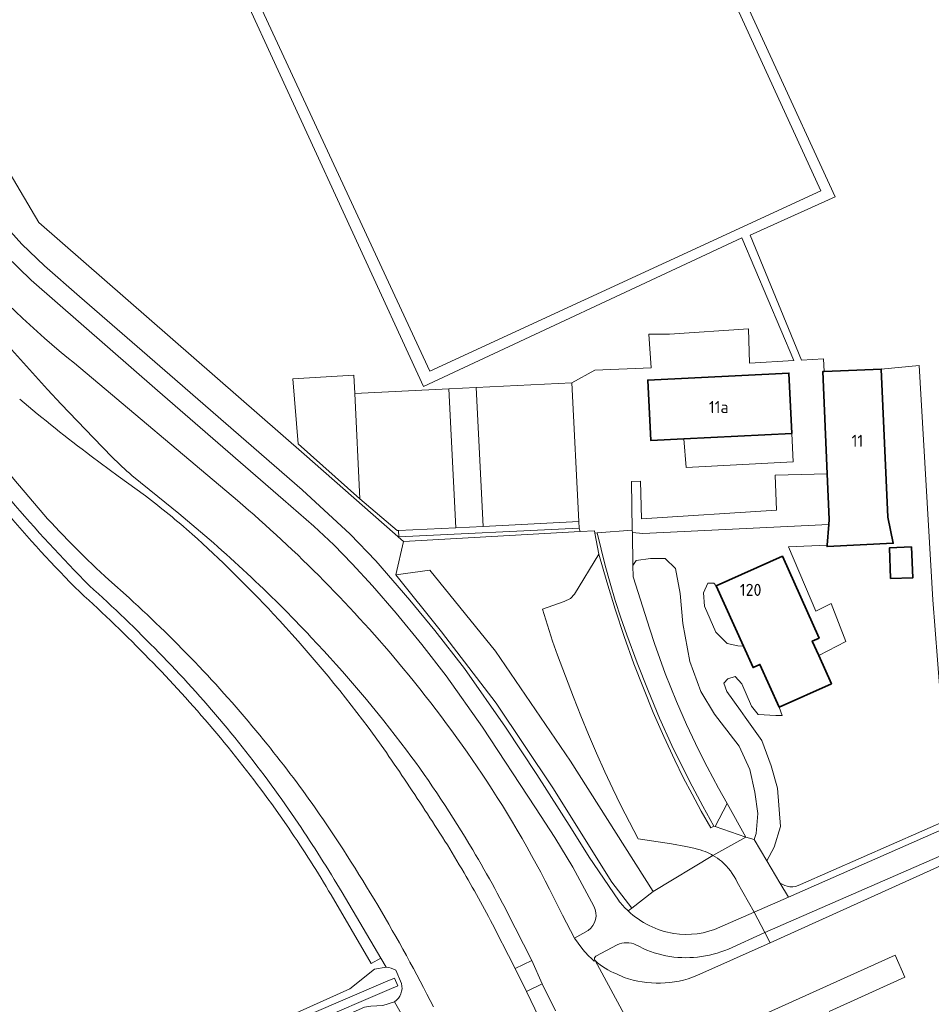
# Model space of a CAD drawing. Header units: metres. Extents: x 245598 to 248629, y 478632 to 481821.
# Tile 8 of 122: x 246577 to 246713, y 479596 to 479743. Entities that reach past the tile are written whole.
import ezdxf
from ezdxf.enums import TextEntityAlignment as Align

# ---------------------------------------------------------------- set-up
doc = ezdxf.new("R2010")
doc.units = ezdxf.units.M
for name, color, linetype, lineweight in [('B-XX-GR-GRAS-GV', 60, 'Continuous', 13), ('B-XX-GR-GROENVOORZIENING-GV', 80, 'Continuous', 18), ('B-XX-IE-TERREINAFSCHEIDING_KUNSTMATIG_HEKWERK-G', 20, 'IE-TERREINAFSCHEIDING-KUNSTMATIG', 18), ('B-XX-OG-BEBOUWING-GV', 7, 'Continuous', 35), ('B-XX-OG-BEBOUWING-T18', 10, 'Continuous', 18), ('B-XX-OG-WATER-GV', 130, 'Continuous', 18), ('B-XX-OG-WATER_GREPPEL-GV', 160, 'Continuous', 18), ('B-XX-OG-WATER_SLOOT-GV', 120, 'Continuous', 18), ('B-XX-VH-VERHARDING_GESLOTEN-GV', 252, 'Continuous', 18), ('B-XX-VH-VERHARDING_OPEN-GV', 252, 'Continuous', 18)]:
    doc.layers.add(name, color=color, linetype=linetype, lineweight=lineweight)
doc.styles.add('NLCS-ISO-M-T18', font='NLCS-ISO.ttf', dxfattribs={"height": 1.8})
doc.linetypes.add('IE-TERREINAFSCHEIDING-KUNSTMATIG', pattern='A,4,[82,NLCS.SHX,S=0.75,R=90,X=0,Y=0],4,-2', length=10)

msp = doc.modelspace()

# ---------------------------------------------------------------- linework, layer by layer
at = {"layer": 'B-XX-GR-GRAS-GV'}
for points in [[(246586.188, 479657.684, -0.0236474), (246574.872, 479670.009)], [(246596.467, 479647.759, 0.0162346), (246586.188, 479657.684)], [(246614.69, 479626.199, 0.0372743), (246596.467, 479647.759)], [(246623.581, 479612.609, 0.0183576), (246617.265, 479622.525)]]:
    msp.add_lwpolyline(points, format="xyb", dxfattribs=at)
for points in [[(246617.265, 479622.525), (246614.69, 479626.199)], [(246574.164, 479571.243), (246577.88, 479571.459), (246581.53, 479575.88), (246581.07, 479577.18), (246580.69, 479577.69), (246597.16, 479585.68), (246615.56, 479593.77), (246626.341, 479598.639), (246630.017, 479601.587), (246631.763, 479601.884), (246630.993, 479603.21), (246629.528, 479602.403), (246623.581, 479612.609)]]:
    msp.add_lwpolyline(points, dxfattribs=at)
at = {"layer": 'B-XX-GR-GROENVOORZIENING-GV'}
for points in [[(246669.543, 479779.6), (246698.594, 479716.491), (246685.918, 479710.793), (246693.586, 479692.171), (246696.815, 479692.358), (246696.948, 479690.48), (246705.424, 479690.853), (246711.097, 479691.363), (246713.115, 479656.538), (246714.166, 479643.148), (246715.647, 479639.405), (246724.172, 479642.997), (246773.988, 479664.763), (246830.938, 479689.725), (246897.387, 479718.713)], [(246634.36, 479665.19), (246619.56, 479678.18), (246580.06, 479712.64), (246568.42, 479732.36), (246566.54, 479776.3)], [(246568.42, 479732.36), (246580.06, 479712.64), (246619.56, 479678.18), (246634.36, 479665.19), (246660.625, 479666.67), (246660.472, 479667.198), (246633.654, 479665.883), (246633.608, 479666.831), (246633.408, 479666.822), (246627.869, 479671.556), (246618.689, 479679.712), (246617.893, 479689.402), (246626.94, 479689.954), (246627.1, 479687.237), (246641.093, 479687.924), (246645.178, 479688.124), (246659.411, 479688.822), (246662.799, 479690.705), (246671.208, 479691.035), (246670.851, 479696.033), (246673.945, 479696.053), (246685.67, 479696.816), (246685.804, 479691.723), (246692.448, 479692.106), (246684.711, 479710.385), (246637.334, 479688.254), (246608.31, 479751.363)], [(246656.843, 479621.178), (246653.987, 479625.586), (246646.087, 479637.568), (246640.672, 479645.193), (246637.057, 479649.875), (246633.249, 479654.54), (246629.712, 479658.593), (246626.712, 479661.892), (246623.981, 479664.69), (246621.008, 479667.483), (246616.457, 479671.424), (246597.721, 479687.671), (246578.961, 479704.079), (246575.154, 479707.74), (246571.919, 479711.405), (246567.505, 479717.741), (246565.08, 479721.529), (246563.609, 479724.694), (246560.169, 479730.019), (246558.705, 479730.12), (246557.254, 479733.029), (246556.916, 479736.904), (246556.562, 479745.149)], [(246564.453, 479743.504), (246564.893, 479736.75), (246565.38, 479732.032), (246565.977, 479727.389), (246566.978, 479724.175), (246569.01, 479720.665), (246572.149, 479716.03), (246574.633, 479712.713), (246577.552, 479709.412), (246580.925, 479706.204), (246586.134, 479701.65), (246599.557, 479689.97), (246619.245, 479672.894), (246626.431, 479666.309), (246630.237, 479662.337), (246635.302, 479656.474), (246639.01, 479651.972), (246643.428, 479646.278), (246649.51, 479637.556), (246654.168, 479630.538), (246659.329, 479622.461), (246661.994, 479618.253), (246666.33, 479611.817)], [(246585.375, 479691.718), (246609.619, 479671.303)], [(246693.427, 479614.16), (246720.515, 479626.055), (246715.647, 479639.405), (246714.166, 479643.148), (246713.115, 479656.538), (246711.097, 479691.363), (246705.424, 479690.853), (246706.393, 479668.835), (246707.213, 479664.925), (246697.375, 479664.438), (246697.392, 479664.641), (246691.625, 479664.388), (246695.7, 479654.838), (246697.966, 479655.982), (246700.167, 479650.329), (246696.13, 479648.244), (246698.027, 479644.023), (246690.246, 479640.527), (246690.666, 479639.32), (246689.725, 479639.325)], [(246580.809, 479669.215), (246576.37, 479674.447), (246564.451, 479689.213)], [(246678.098, 479619.413), (246677.524, 479619.58), (246676.346, 479619.827), (246674.222, 479620.203), (246669.259, 479620.966), (246667.961, 479623.431), (246666.7, 479625.914), (246665.477, 479628.417), (246664.296, 479630.94), (246663.066, 479633.689), (246661.888, 479636.46), (246660.746, 479639.247), (246659.627, 479642.043), (246658.821, 479644.116), (246658.038, 479646.198), (246657.276, 479648.288), (246656.532, 479650.384), (246655.034, 479655.126), (246658.258, 479656.282), (246659.182, 479656.705), (246659.779, 479657.375), (246663.429, 479663.321), (246662.807, 479666.441), (246662.76, 479666.79), (246660.625, 479666.67), (246634.36, 479665.19), (246633.198, 479660.241), (246638.238, 479660.948), (246648.018, 479648.904), (246659.176, 479632.532), (246671.481, 479613.109)], [(246667.754, 479610.246), (246668.303, 479610.648), (246665.365, 479614.5), (246656.577, 479628.554), (246648.108, 479641.135), (246639.995, 479651.771), (246633.198, 479660.241), (246634.36, 479665.19)], [(246593.505, 479656.796), (246590.519, 479659.472)], [(246689.725, 479639.325), (246687.1, 479639.475), (246686.137, 479640.675), (246684.662, 479644), (246683.675, 479645.125), (246682.6, 479644.787), (246682.025, 479644.113), (246682.463, 479642.887), (246684.492, 479640.036), (246685.175, 479639.075), (246687.662, 479635.575), (246689.075, 479631.838), (246689.988, 479628.475), (246690.425, 479622.775), (246689.512, 479619.7), (246688.384, 479617.694), (246690.343, 479614.418)], [(246616.228, 479626.817), (246618.673, 479623.283)], [(246662.672, 479610.93), (246659.561, 479616.764), (246656.843, 479621.178)], [(246680.388, 479618.502), (246671.481, 479613.109), (246668.303, 479610.648)], [(246671.481, 479613.109), (246680.388, 479618.502)], [(246681.428, 479607.8), (246686.509, 479610.034), (246683.995, 479614.509)], [(246625.219, 479612.974), (246630.993, 479603.21), (246631.763, 479601.884)], [(246657.991, 479609.616), (246659.796, 479606.183), (246661.805, 479607.335)], [(246668.303, 479610.648), (246667.754, 479610.246)], [(246677.99, 479600.602), (246688.902, 479605.479), (246688.133, 479607.001), (246682.692, 479604.558)], [(246666.142, 479605.179), (246662.968, 479603.515), (246662.764, 479603.244)], [(246633.191, 479601.41), (246634.05, 479599.427)], [(246666.056, 479600.872), (246667.181, 479600.351)], [(246627.884, 479581.76), (246633.567, 479590.468), (246635.23, 479592.781), (246633.015, 479596.729), (246631.28, 479596.154), (246629.491, 479596.056), (246628.546, 479595.91), (246584.46, 479576.41), (246581.53, 479575.88), (246577.88, 479571.459), (246577.74, 479568.71), (246577.94, 479564.86), (246579.53, 479560.98), (246581.43, 479558.46), (246583.46, 479557.97)], [(246633.015, 479596.729), (246635.23, 479592.781)]]:
    msp.add_lwpolyline(points, dxfattribs=at)
for points in [[(246638.263, 479690.54), (246696.422, 479717.37), (246668.799, 479777.735), (246610.412, 479750.581)], [(246676.052, 479680.478), (246676.379, 479676.183), (246692.334, 479677.061), (246692.14, 479681.267)], [(246669.935, 479666.374), (246697.641, 479667.708), (246697.702, 479668.452), (246697.402, 479675.275), (246689.634, 479675.067), (246689.831, 479669.854), (246669.742, 479668.588), (246669.613, 479674.181), (246668.266, 479674.106), (246668.388, 479666.902), (246668.394, 479666.555)], [(246660.426, 479668.147), (246646.193, 479667.449), (246642.108, 479667.248), (246633.608, 479666.831), (246633.654, 479665.883), (246660.472, 479667.198)], [(246709.925, 479664.412), (246710.113, 479659.775), (246706.825, 479659.713), (246706.662, 479664.263)], [(246682.505, 479626.226), (246685.289, 479621.199), (246686.505, 479620.837), (246686.825, 479621.762), (246687.075, 479624.725), (246686.625, 479627.912), (246685.863, 479631.287), (246684.287, 479634.738), (246681.61, 479638.214), (246680.6, 479639.525), (246678.563, 479642.875), (246676.925, 479647.363), (246675.887, 479652.975), (246675.5, 479657.463), (246674.825, 479661.2), (246673.275, 479662.675), (246671.111, 479662.659), (246668.949, 479662.373), (246668.486, 479661.641), (246668.518, 479659.935), (246670.982, 479652.163), (246671.682, 479650.038), (246673.285, 479645.574), (246674.962, 479641.376), (246676.448, 479637.972), (246678.229, 479634.204), (246679.518, 479631.656), (246681.207, 479628.511)], [(246668.303, 479610.648), (246671.481, 479613.109), (246659.176, 479632.532), (246648.018, 479648.904), (246638.238, 479660.948), (246633.198, 479660.241), (246639.995, 479651.771), (246648.108, 479641.135), (246656.577, 479628.554), (246665.365, 479614.5)], [(246684.088, 479649.662), (246684.93, 479649.604), (246680.888, 479658.599), (246680.537, 479658.975), (246679.625, 479659), (246678.975, 479657.575), (246679.125, 479655.563), (246680.813, 479651.725), (246682.488, 479650)]]:
    msp.add_lwpolyline(points, close=True, dxfattribs=at)
for points in [[(246568.593, 479707.868, 0.0460336), (246585.375, 479691.718)], [(246575.857, 479671.395, 0.0179826), (246587.607, 479658.62)], [(246609.619, 479671.303, -0.043578), (246634.315, 479646.295)], [(246590.519, 479659.472, -0.0225672), (246580.809, 479669.215)], [(246587.607, 479658.62, -0.0171391), (246597.951, 479648.658)], [(246613.536, 479635.68, 0.0374015), (246593.505, 479656.796)], [(246597.951, 479648.658, -0.039882), (246616.228, 479626.817)], [(246634.315, 479646.295, -0.0264554), (246646.759, 479629.518)], [(246621.2, 479625.59, 0.0167946), (246613.536, 479635.68)], [(246646.759, 479629.518, -0.0324466), (246657.991, 479609.616)], [(246638.817, 479595.951, 0.0337235), (246621.2, 479625.59)], [(246618.673, 479623.283, -0.0116755), (246625.219, 479612.974)], [(246679.6, 479618.901, 0.0454398), (246678.098, 479619.413)], [(246680.388, 479618.502, 0.0263259), (246679.6, 479618.901)], [(246681.658, 479617.613, 0.0449189), (246680.388, 479618.502)], [(246683.995, 479614.509, 0.1045964), (246681.658, 479617.613)], [(246690.343, 479614.418, 0.289862), (246693.427, 479614.16)], [(246661.805, 479607.335, 0.384667), (246662.672, 479610.93)], [(246666.33, 479611.817, 0.040418), (246667.754, 479610.246)], [(246667.754, 479610.246, 0.1473446), (246674.55, 479606.871)], [(246674.55, 479606.871, 0.1435143), (246681.428, 479607.8)], [(246668.935, 479605.201, 0.2284281), (246666.142, 479605.179)], [(246673.372, 479603.549, -0.0793286), (246668.935, 479605.201)], [(246682.692, 479604.558, -0.1479695), (246673.372, 479603.549)], [(246662.764, 479603.244, 0.2515863), (246662.865, 479602.835)], [(246662.865, 479602.835, 0.1005299), (246666.056, 479600.872)], [(246631.763, 479601.884, -0.1122314), (246633.191, 479601.41)], [(246667.181, 479600.351, 0.1827163), (246677.99, 479600.602)], [(246634.05, 479599.427, -0.3184426), (246633.015, 479596.729)]]:
    msp.add_lwpolyline(points, format="xyb", dxfattribs=at)
at = {"layer": 'B-XX-IE-TERREINAFSCHEIDING_KUNSTMATIG_HEKWERK-G'}
for points in [[(246638.263, 479690.54), (246610.412, 479750.581), (246668.799, 479777.735)], [(246668.799, 479777.735), (246696.422, 479717.37), (246638.263, 479690.54)]]:
    msp.add_lwpolyline(points, dxfattribs=at)
at = {"layer": 'B-XX-OG-BEBOUWING-GV'}
for points in [[(246692.14, 479681.267), (246691.699, 479690.247), (246670.685, 479689.215), (246671.126, 479680.236), (246676.052, 479680.478)], [(246697.702, 479668.452), (246697.641, 479667.708), (246697.392, 479664.641), (246697.375, 479664.438), (246707.213, 479664.925), (246706.393, 479668.835), (246705.424, 479690.853), (246696.948, 479690.48), (246696.733, 479690.471), (246697.402, 479675.275)], [(246709.925, 479664.412), (246706.662, 479664.263), (246706.825, 479659.713), (246710.113, 479659.775)], [(246696.13, 479648.244), (246695.175, 479650.37), (246696.188, 479650.825), (246690.713, 479663.013), (246680.888, 479658.599), (246684.93, 479649.604), (246686.355, 479646.433), (246687.385, 479646.896), (246690.246, 479640.527), (246698.027, 479644.023)]]:
    msp.add_lwpolyline(points, close=True, dxfattribs=at)
at = {"layer": 'B-XX-OG-WATER-GV'}
msp.add_lwpolyline([(246608.594, 479589.717), (246609.082, 479588.648), (246632.212, 479598.562), (246633.508, 479599.113), (246632.994, 479600.244), (246631.687, 479599.691), (246609.419, 479590.099)], close=True, dxfattribs=at)
at = {"layer": 'B-XX-OG-WATER_GREPPEL-GV'}
for points in [[(246587.607, 479658.62, -0.0179826), (246575.857, 479671.395)], [(246574.872, 479670.009, 0.0236474), (246586.188, 479657.684)], [(246586.188, 479657.684, -0.0162346), (246596.467, 479647.759)], [(246597.951, 479648.658, 0.0171391), (246587.607, 479658.62)], [(246596.467, 479647.759, -0.0372743), (246614.69, 479626.199)], [(246616.228, 479626.817, 0.039882), (246597.951, 479648.658)], [(246617.265, 479622.525, -0.0183576), (246623.581, 479612.609)], [(246625.219, 479612.974, 0.0116755), (246618.673, 479623.283)]]:
    msp.add_lwpolyline(points, format="xyb", dxfattribs=at)
for points in [[(246614.69, 479626.199), (246617.265, 479622.525)], [(246618.673, 479623.283), (246616.228, 479626.817)], [(246623.581, 479612.609), (246629.528, 479602.403), (246630.993, 479603.21), (246625.219, 479612.974)]]:
    msp.add_lwpolyline(points, dxfattribs=at)
at = {"layer": 'B-XX-OG-WATER_SLOOT-GV'}
for points in [[(246631.763, 479601.884), (246630.017, 479601.587), (246626.341, 479598.639), (246615.56, 479593.77), (246597.16, 479585.68), (246580.69, 479577.69), (246581.07, 479577.18), (246581.53, 479575.88), (246584.46, 479576.41), (246628.546, 479595.91), (246629.491, 479596.056), (246631.28, 479596.154), (246633.015, 479596.729)], [(246634.05, 479599.427), (246633.191, 479601.41)], [(246608.594, 479589.717), (246609.419, 479590.099), (246631.687, 479599.691), (246632.994, 479600.244), (246633.508, 479599.113), (246632.212, 479598.562), (246609.082, 479588.648), (246609.333, 479588.099), (246609.06, 479587.974), (246608.809, 479588.525), (246608.253, 479588.276), (246582.173, 479576.65)]]:
    msp.add_lwpolyline(points, dxfattribs=at)
for points in [[(246633.191, 479601.41, 0.1122314), (246631.763, 479601.884)], [(246633.015, 479596.729, 0.3184426), (246634.05, 479599.427)]]:
    msp.add_lwpolyline(points, format="xyb", dxfattribs=at)
at = {"layer": 'B-XX-VH-VERHARDING_GESLOTEN-GV'}
for points in [[(246608.31, 479751.363), (246637.334, 479688.254), (246684.711, 479710.385), (246692.448, 479692.106), (246685.804, 479691.723), (246685.67, 479696.816), (246673.945, 479696.053), (246670.851, 479696.033), (246671.208, 479691.035), (246662.799, 479690.705), (246659.411, 479688.822), (246660.426, 479668.147), (246660.472, 479667.198), (246660.625, 479666.67), (246662.76, 479666.79), (246662.807, 479666.441), (246663.157, 479666.464), (246668.388, 479666.902), (246668.266, 479674.106), (246669.613, 479674.181), (246669.742, 479668.588), (246689.831, 479669.854), (246689.634, 479675.067), (246697.402, 479675.275), (246696.733, 479690.471), (246696.948, 479690.48), (246696.815, 479692.358), (246693.586, 479692.171), (246685.918, 479710.793), (246698.594, 479716.491), (246669.543, 479779.6)], [(246561.634, 479743.675), (246562.07, 479736.428), (246562.445, 479731.804), (246562.908, 479728.078), (246563.609, 479724.694), (246565.08, 479721.529), (246567.505, 479717.741), (246571.919, 479711.405), (246575.154, 479707.74), (246578.961, 479704.079), (246597.721, 479687.671), (246616.457, 479671.424), (246621.008, 479667.483), (246623.981, 479664.69), (246626.712, 479661.892), (246629.712, 479658.593), (246633.249, 479654.54), (246637.057, 479649.875), (246640.672, 479645.193), (246646.087, 479637.568), (246653.987, 479625.586), (246656.843, 479621.178), (246659.561, 479616.764), (246662.672, 479610.93)], [(246666.33, 479611.817), (246661.994, 479618.253), (246659.329, 479622.461), (246654.168, 479630.538), (246649.51, 479637.556), (246643.428, 479646.278), (246639.01, 479651.972), (246635.302, 479656.474), (246630.237, 479662.337), (246626.431, 479666.309), (246619.245, 479672.894), (246599.557, 479689.97), (246586.134, 479701.65), (246580.925, 479706.204), (246577.552, 479709.412), (246574.633, 479712.713), (246572.149, 479716.03), (246569.01, 479720.665), (246566.978, 479724.175), (246565.977, 479727.389), (246565.38, 479732.032), (246564.893, 479736.75), (246564.453, 479743.504)], [(246565.924, 479704.833), (246574.674, 479695.24), (246577.351, 479692.257), (246581.353, 479687.807), (246583.394, 479685.652), (246588.226, 479680.62), (246591.019, 479677.749)], [(246609.619, 479671.303), (246585.375, 479691.718)], [(246564.451, 479689.213), (246576.37, 479674.447), (246580.809, 479669.215)], [(246595.953, 479671.999), (246591.91, 479674.913), (246587.871, 479677.903)], [(246593.938, 479675.018), (246597.81, 479671.89), (246600.927, 479669.339)], [(246680.388, 479618.502), (246685.289, 479621.199), (246680.739, 479622.802), (246680.538, 479622.854), (246680.059, 479622.619), (246678.651, 479625.088), (246677.285, 479627.58), (246675.971, 479630.1), (246674.717, 479632.65), (246673.077, 479636.189), (246671.515, 479639.763), (246670.034, 479643.371), (246668.637, 479647.013), (246667.195, 479651.044), (246665.842, 479655.106), (246664.586, 479659.199), (246663.429, 479663.321), (246659.779, 479657.375), (246659.182, 479656.705), (246658.258, 479656.282), (246655.034, 479655.126), (246656.532, 479650.384), (246657.276, 479648.288), (246658.038, 479646.198), (246658.821, 479644.116), (246659.627, 479642.043), (246660.746, 479639.247), (246661.888, 479636.46), (246663.066, 479633.689), (246664.296, 479630.94), (246665.477, 479628.417), (246666.7, 479625.914), (246667.961, 479623.431), (246669.259, 479620.966), (246674.222, 479620.203), (246676.346, 479619.827), (246677.524, 479619.58), (246678.098, 479619.413)], [(246590.519, 479659.472), (246593.505, 479656.796)], [(246631.398, 479634.347), (246629.073, 479637.581)], [(246723.945, 479621.342), (246718.978, 479619.097), (246688.902, 479605.479), (246677.99, 479600.602)], [(246660.855, 479604.708), (246659.796, 479606.183), (246657.991, 479609.616)], [(246682.692, 479604.558), (246688.133, 479607.001), (246686.509, 479610.034), (246681.428, 479607.8)], [(246654.51, 479594.321), (246652.663, 479598.256), (246650.984, 479601.651), (246649.984, 479603.593), (246648.153, 479607.175)], [(246650.943, 479607.741), (246653.433, 479602.838), (246654.999, 479599.402), (246656.966, 479595.367)], [(246661.805, 479607.335), (246659.796, 479606.183), (246660.855, 479604.708)], [(246662.764, 479603.244), (246662.968, 479603.515), (246666.142, 479605.179)], [(246678.946, 479590.775), (246707.481, 479603.672), (246708.941, 479600.382), (246697.661, 479595.278)], [(246650.237, 479575.887), (246657.985, 479561.383), (246665.722, 479564.624), (246666.347, 479564.902), (246679.881, 479571.385), (246662.865, 479602.835), (246662.701, 479602.775)], [(246662.701, 479602.775), (246662.865, 479602.835)], [(246662.865, 479602.835), (246679.881, 479571.385)], [(246667.181, 479600.351), (246666.056, 479600.872)]]:
    msp.add_lwpolyline(points, dxfattribs=at)
for points in [[(246668.799, 479777.735), (246696.422, 479717.37), (246638.263, 479690.54), (246610.412, 479750.581)], [(246671.126, 479680.236), (246670.685, 479689.215), (246691.699, 479690.247), (246692.14, 479681.267), (246692.334, 479677.061), (246676.379, 479676.183), (246676.052, 479680.478)], [(246668.486, 479661.641), (246668.394, 479666.555), (246668.388, 479666.902), (246663.157, 479666.464), (246664.349, 479661.61), (246665.087, 479659.014), (246665.86, 479656.429), (246666.681, 479653.858), (246667.563, 479651.307), (246669.107, 479647.139), (246670.735, 479643.003), (246672.455, 479638.904), (246674.275, 479634.849), (246675.737, 479631.797), (246677.275, 479628.783), (246678.879, 479625.803), (246680.538, 479622.854), (246680.739, 479622.802), (246682.505, 479626.226), (246681.207, 479628.511), (246679.518, 479631.656), (246678.229, 479634.204), (246676.448, 479637.972), (246674.962, 479641.376), (246673.285, 479645.574), (246671.682, 479650.038), (246670.982, 479652.163), (246668.518, 479659.935)], [(246668.949, 479662.373), (246671.111, 479662.659), (246673.275, 479662.675), (246674.825, 479661.2), (246675.5, 479657.463), (246675.887, 479652.975), (246676.925, 479647.363), (246678.563, 479642.875), (246680.6, 479639.525), (246681.61, 479638.214), (246684.287, 479634.738), (246685.863, 479631.287), (246686.625, 479627.912), (246687.075, 479624.725), (246686.825, 479621.762), (246686.505, 479620.837), (246688.384, 479617.694), (246689.512, 479619.7), (246690.425, 479622.775), (246689.988, 479628.475), (246689.075, 479631.838), (246687.662, 479635.575), (246685.175, 479639.075), (246684.492, 479640.036), (246682.463, 479642.887), (246682.025, 479644.113), (246682.6, 479644.787), (246683.675, 479645.125), (246684.662, 479644), (246686.137, 479640.675), (246687.1, 479639.475), (246689.725, 479639.325), (246690.666, 479639.32), (246690.246, 479640.527), (246687.385, 479646.896), (246686.355, 479646.433), (246684.93, 479649.604), (246684.088, 479649.662), (246682.488, 479650), (246680.813, 479651.725), (246679.125, 479655.563), (246678.975, 479657.575), (246679.625, 479659), (246680.537, 479658.975), (246680.888, 479658.599), (246690.713, 479663.013), (246696.188, 479650.825), (246695.175, 479650.37), (246696.13, 479648.244), (246700.167, 479650.329), (246697.966, 479655.982), (246695.7, 479654.838), (246691.625, 479664.388), (246697.392, 479664.641), (246697.641, 479667.708), (246669.935, 479666.374), (246668.394, 479666.555), (246668.486, 479661.641)], [(246682.505, 479626.226), (246680.739, 479622.802), (246685.289, 479621.199)], [(246653.433, 479602.838), (246650.984, 479601.651), (246652.663, 479598.256), (246654.999, 479599.402)]]:
    msp.add_lwpolyline(points, close=True, dxfattribs=at)
for points in [[(246585.375, 479691.718, -0.0460336), (246568.593, 479707.868)], [(246587.871, 479677.903, -0.0146962), (246577.234, 479686.381)], [(246591.019, 479677.749, 0.0297369), (246593.938, 479675.018)], [(246602.895, 479666.303, 0.015514), (246595.953, 479671.999)], [(246634.315, 479646.295, 0.043578), (246609.619, 479671.303)], [(246580.809, 479669.215, 0.0225672), (246590.519, 479659.472)], [(246600.927, 479669.339, -0.0318871), (246620.624, 479650.933)], [(246614.967, 479654.439, 0.0212231), (246602.895, 479666.303)], [(246593.505, 479656.796, -0.0374015), (246613.536, 479635.68)], [(246629.073, 479637.581, 0.0270623), (246614.967, 479654.439)], [(246620.624, 479650.933, -0.0264689), (246634.798, 479634.164)], [(246646.759, 479629.518, 0.0264554), (246634.315, 479646.295)], [(246613.536, 479635.68, -0.0167946), (246621.2, 479625.59)], [(246637.52, 479625.246, 0.0083445), (246631.398, 479634.347)], [(246634.798, 479634.164, -0.0259406), (246644.66, 479619.305)], [(246657.991, 479609.616, 0.0324466), (246646.759, 479629.518)], [(246621.2, 479625.59, -0.0337235), (246638.817, 479595.951)], [(246643.348, 479615.92, 0.0147858), (246637.52, 479625.246)], [(246644.66, 479619.305, -0.0187687), (246650.943, 479607.741)], [(246678.098, 479619.413, -0.0454398), (246679.6, 479618.901)], [(246679.6, 479618.901, -0.0263259), (246680.388, 479618.502)], [(246648.153, 479607.175, 0.0106298), (246643.348, 479615.92)], [(246662.672, 479610.93, -0.384667), (246661.805, 479607.335)], [(246667.754, 479610.246, -0.040418), (246666.33, 479611.817)], [(246674.55, 479606.871, -0.1473446), (246667.754, 479610.246)], [(246681.428, 479607.8, -0.1435143), (246674.55, 479606.871)], [(246666.142, 479605.179, -0.2284281), (246668.935, 479605.201)], [(246668.935, 479605.201, 0.0793286), (246673.372, 479603.549)], [(246660.855, 479604.708, 0.0404837), (246662.701, 479602.775)], [(246662.701, 479602.775, -0.0404837), (246660.855, 479604.708)], [(246673.372, 479603.549, 0.1479695), (246682.692, 479604.558)], [(246662.865, 479602.835, -0.2515863), (246662.764, 479603.244)], [(246666.056, 479600.872, -0.1005299), (246662.865, 479602.835)], [(246677.99, 479600.602, -0.1827163), (246667.181, 479600.351)]]:
    msp.add_lwpolyline(points, format="xyb", dxfattribs=at)
at = {"layer": 'B-XX-VH-VERHARDING_OPEN-GV'}
for points in [[(246591.019, 479677.749), (246588.226, 479680.62), (246583.394, 479685.652), (246581.353, 479687.807), (246577.351, 479692.257), (246574.674, 479695.24), (246565.924, 479704.833)], [(246587.871, 479677.903), (246591.91, 479674.913), (246595.953, 479671.999)], [(246600.927, 479669.339), (246597.81, 479671.89), (246593.938, 479675.018)], [(246771.784, 479647.162), (246768.575, 479646.135), (246691.611, 479612.279), (246686.509, 479610.034), (246688.133, 479607.001), (246721.521, 479621.612), (246759.926, 479638.394)], [(246690.343, 479614.418), (246691.611, 479612.279), (246768.575, 479646.135)], [(246629.073, 479637.581), (246631.398, 479634.347)], [(246760.842, 479637.817), (246759.926, 479638.394), (246721.521, 479621.612), (246688.133, 479607.001)], [(246720.515, 479626.055), (246693.427, 479614.16)], [(246690.343, 479614.418), (246688.384, 479617.694), (246686.505, 479620.837), (246685.289, 479621.199), (246680.388, 479618.502)], [(246688.133, 479607.001), (246688.902, 479605.479), (246718.978, 479619.097), (246723.945, 479621.342)], [(246683.995, 479614.509), (246686.509, 479610.034), (246691.611, 479612.279), (246690.343, 479614.418)], [(246648.153, 479607.175), (246649.984, 479603.593), (246650.984, 479601.651), (246653.433, 479602.838), (246650.943, 479607.741)], [(246697.661, 479595.278), (246708.941, 479600.382), (246707.481, 479603.672), (246678.946, 479590.775)], [(246656.966, 479595.367), (246654.999, 479599.402), (246652.663, 479598.256), (246654.51, 479594.321)]]:
    msp.add_lwpolyline(points, dxfattribs=at)
for points in [[(246618.689, 479679.712), (246627.869, 479671.556), (246627.1, 479687.237), (246626.94, 479689.954), (246617.893, 479689.402)], [(246646.193, 479667.449), (246660.426, 479668.147), (246659.411, 479688.822), (246645.178, 479688.124)], [(246633.608, 479666.831), (246642.108, 479667.248), (246641.093, 479687.924), (246627.1, 479687.237), (246627.869, 479671.556), (246633.408, 479666.822)], [(246642.108, 479667.248), (246646.193, 479667.449), (246645.178, 479688.124), (246641.093, 479687.924)], [(246662.807, 479666.441), (246663.429, 479663.321), (246664.586, 479659.199), (246665.842, 479655.106), (246667.195, 479651.044), (246668.637, 479647.013), (246670.034, 479643.371), (246671.515, 479639.763), (246673.077, 479636.189), (246674.717, 479632.65), (246675.971, 479630.1), (246677.285, 479627.58), (246678.651, 479625.088), (246680.059, 479622.619), (246680.538, 479622.854), (246678.879, 479625.803), (246677.275, 479628.783), (246675.737, 479631.797), (246674.275, 479634.849), (246672.455, 479638.904), (246670.735, 479643.003), (246669.107, 479647.139), (246667.563, 479651.307), (246666.681, 479653.858), (246665.86, 479656.429), (246665.087, 479659.014), (246664.349, 479661.61), (246663.157, 479666.464)]]:
    msp.add_lwpolyline(points, close=True, dxfattribs=at)
for points in [[(246577.234, 479686.381, 0.0146962), (246587.871, 479677.903)], [(246593.938, 479675.018, -0.0297369), (246591.019, 479677.749)], [(246595.953, 479671.999, -0.015514), (246602.895, 479666.303)], [(246620.624, 479650.933, 0.0318871), (246600.927, 479669.339)], [(246602.895, 479666.303, -0.0212231), (246614.967, 479654.439)], [(246614.967, 479654.439, -0.0270623), (246629.073, 479637.581)], [(246634.798, 479634.164, 0.0264689), (246620.624, 479650.933)], [(246631.398, 479634.347, -0.0083445), (246637.52, 479625.246)], [(246644.66, 479619.305, 0.0259406), (246634.798, 479634.164)], [(246637.52, 479625.246, -0.0147858), (246643.348, 479615.92)], [(246650.943, 479607.741, 0.0187687), (246644.66, 479619.305)], [(246680.388, 479618.502, -0.0449189), (246681.658, 479617.613)], [(246681.658, 479617.613, -0.1045964), (246683.995, 479614.509)], [(246643.348, 479615.92, -0.0106298), (246648.153, 479607.175)], [(246693.427, 479614.16, -0.289862), (246690.343, 479614.418)]]:
    msp.add_lwpolyline(points, format="xyb", dxfattribs=at)

# ---------------------------------------------------------------- texts
at = {"layer": 'B-XX-OG-BEBOUWING-T18', "style": 'NLCS-ISO-M-T18'}
for s, p in [('11a', (246681.247, 479685.202)), ('11', (246701.884, 479680.175)), ('120', (246686, 479658))]:
    msp.add_text(s, height=1.8, dxfattribs=at).set_placement(p, align=Align.MIDDLE_CENTER)

doc.saveas('drawing.dxf')
